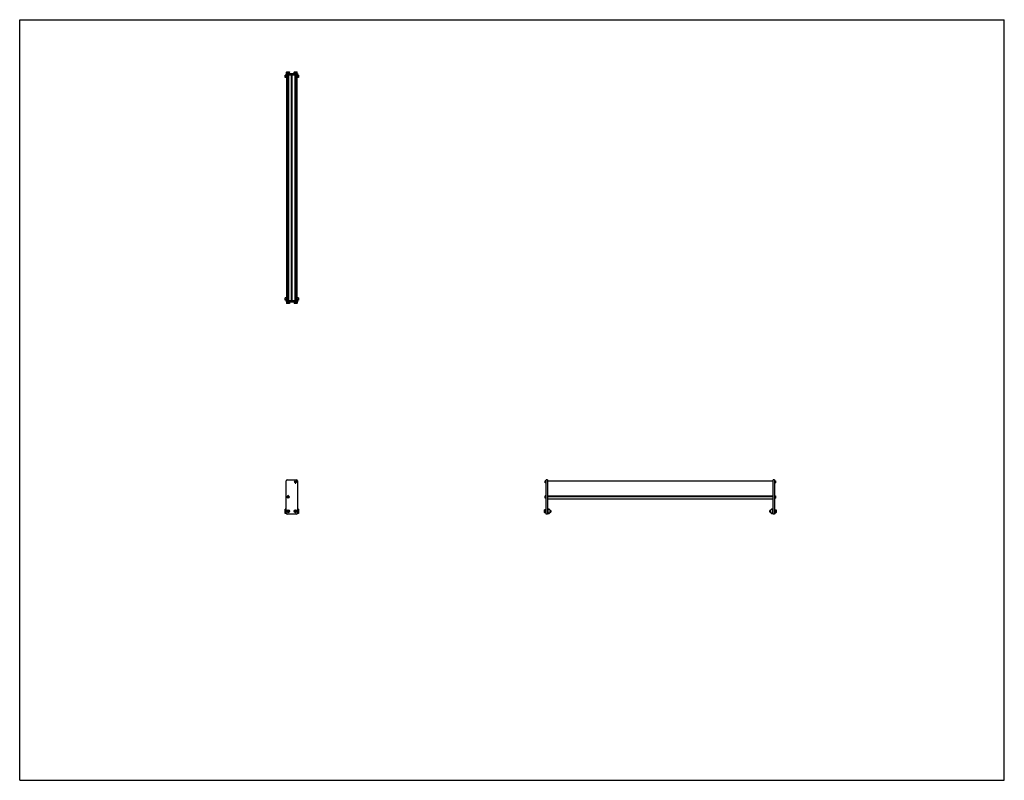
# Model space of a CAD drawing. Header units: inches. Extents: x 0 to 132, y 0 to 102.
import ezdxf

# ---------------------------------------------------------------- set-up
doc = ezdxf.new("R2010")
doc.units = ezdxf.units.IN
doc.header["$LTSCALE"] = 7.26
doc.header["$MEASUREMENT"] = 0
doc.layers.get('0').update_dxf_attribs({"linetype": 'CONTINUOUS'})
for name, color, linetype in [('200830M_BL1', 7, 'CONTINUOUS'), ('200830M_BL2', 7, 'CONTINUOUS'), ('350978_BL0', 7, 'CONTINUOUS'), ('350978_BL11', 7, 'CONTINUOUS'), ('350979_03023_BL12', 7, 'CONTINUOUS'), ('920416M_BL10', 7, 'CONTINUOUS'), ('920416M_BL4', 7, 'CONTINUOUS'), ('920416M_BL6', 7, 'CONTINUOUS'), ('920416M_BL8', 7, 'CONTINUOUS'), ('920616M_BL3', 7, 'CONTINUOUS'), ('920616M_BL5', 7, 'CONTINUOUS'), ('920616M_BL7', 7, 'CONTINUOUS'), ('920616M_BL9', 7, 'CONTINUOUS')]:
    doc.layers.add(name, color=color, linetype=linetype)

# ---------------------------------------------------------------- blocks, each defined once
blk = doc.blocks.new('350978_BL0', base_point=(53.25, 50.03))
at = {"layer": '350978_BL0', "color": 7, "linetype": 'CONTINUOUS'}
for p, q in [((35.73, 64.36), (37.23, 64.36)), ((35.73, 64.36), (35.73, 64.18)), ((35.73, 64.18), (37.23, 64.18)), ((37.23, 64.36), (37.23, 64.18)), ((35.73, 35.82), (35.73, 40.18)), ((35.86, 40.3), (37.11, 40.3)), ((37.23, 40.18), (37.23, 35.82)), ((70.59, 35.7), (70.59, 40.3)), ((70.77, 40.3), (70.59, 40.3)), ((70.77, 40.3), (70.77, 35.7)), ((37.11, 35.7), (35.86, 35.7)), ((70.77, 35.7), (70.59, 35.7))]:
    blk.add_line(p, q, dxfattribs=at)
for centre, radius, start, end in [((35.86, 40.18), 0.125, 90, 180), ((36.98, 39.93), 0.079, 182.238, 357.762), ((37.11, 40.18), 0.125, 0, 90), ((35.98, 38.1), 0.079, 2.238, 177.762), ((35.86, 35.82), 0.125, 180, 270), ((37.11, 35.82), 0.125, 270, 360)]:
    blk.add_arc(centre, radius, start, end, dxfattribs=at)
blk = doc.blocks.new('200830M_BL1', base_point=(68.3, 65.18))
at = {"layer": '200830M_BL1', "color": 7, "linetype": 'CONTINUOUS'}
for p, q in [((35.61, 94.25), (35.61, 94.57)), ((35.8, 94.57), (35.61, 94.57)), ((35.61, 94.48), (35.8, 94.48)), ((35.8, 94.47), (35.61, 94.47)), ((35.8, 94.25), (35.61, 94.25)), ((37.36, 94.57), (37.16, 94.57)), ((37.16, 94.48), (37.36, 94.48)), ((37.36, 94.47), (37.16, 94.47)), ((37.36, 94.25), (37.16, 94.25)), ((37.36, 94.57), (37.36, 94.25)), ((35.73, 35.8), (35.61, 35.8)), ((35.61, 35.8), (35.61, 35.8)), ((37.36, 35.8), (37.23, 35.8)), ((37.36, 35.8), (37.36, 35.8)), ((100.66, 36.21), (100.66, 35.95)), ((100.8, 36.35), (100.67, 36.22)), ((100.67, 35.93), (100.8, 35.8)), ((100.88, 36.36), (100.81, 36.36)), ((100.81, 35.8), (100.88, 35.8)), ((100.89, 36.26), (100.89, 36.35)), ((100.89, 35.81), (100.89, 35.9)), ((100.97, 36.26), (100.9, 36.26)), ((100.9, 36.26), (100.9, 36.26)), ((100.9, 35.9), (100.9, 35.89)), ((100.9, 35.89), (100.97, 35.89)), ((100.99, 35.91), (100.99, 36.24))]:
    blk.add_line(p, q, dxfattribs=at)
for centre, radius, start, end in [((100.68, 36.21), 0.02, 135, 180), ((100.68, 35.95), 0.02, 180, 225), ((100.81, 36.34), 0.02, 90, 135), ((100.81, 35.82), 0.02, 225, 270), ((100.88, 36.35), 0.01, 0, 90), ((100.88, 35.81), 0.01, 270, 360), ((100.89, 36.26), 0.0075, 180, 360), ((100.89, 35.9), 0.0075, 0, 180), ((100.97, 36.24), 0.02, 0, 90), ((100.97, 35.91), 0.02, 270, 360)]:
    blk.add_arc(centre, radius, start, end, dxfattribs=at)
blk = doc.blocks.new('200830M_BL2', base_point=(53.36, 50.25))
at = {"layer": '200830M_BL2', "color": 7, "linetype": 'CONTINUOUS'}
for p, q in [((35.8, 64.7), (35.61, 64.7)), ((35.61, 64.37), (35.61, 64.7)), ((37.36, 64.7), (37.16, 64.7)), ((37.36, 64.7), (37.36, 64.37)), ((35.8, 64.47), (35.61, 64.47)), ((35.61, 64.46), (35.8, 64.46)), ((35.8, 64.37), (35.61, 64.37)), ((37.36, 64.47), (37.16, 64.47)), ((37.16, 64.46), (37.36, 64.46)), ((37.36, 64.37), (37.16, 64.37)), ((35.73, 36.36), (35.61, 36.36)), ((35.61, 35.8), (35.61, 36.36)), ((35.73, 36.26), (35.61, 36.26)), ((35.73, 35.89), (35.61, 35.89)), ((35.73, 35.8), (35.61, 35.8)), ((37.36, 36.36), (37.23, 36.36)), ((37.36, 36.26), (37.23, 36.26)), ((37.36, 35.89), (37.23, 35.89)), ((37.36, 35.8), (37.23, 35.8)), ((37.36, 36.36), (37.36, 35.8)), ((70.79, 36.24), (70.79, 35.91)), ((70.88, 36.26), (70.81, 36.26)), ((70.81, 35.89), (70.88, 35.89)), ((70.88, 36.26), (70.88, 36.26)), ((70.88, 35.89), (70.88, 35.9)), ((70.89, 36.35), (70.89, 36.26)), ((70.89, 35.9), (70.89, 35.81)), ((70.97, 36.36), (70.9, 36.36)), ((70.9, 35.8), (70.97, 35.8)), ((71.11, 36.22), (70.98, 36.35)), ((70.98, 35.8), (71.11, 35.93)), ((71.11, 35.95), (71.11, 36.21))]:
    blk.add_line(p, q, dxfattribs=at)
for centre, radius, start, end in [((70.81, 36.24), 0.02, 90, 180), ((70.81, 35.91), 0.02, 180, 270), ((70.88, 36.26), 0.0075, 180, 360), ((70.88, 35.9), 0.0075, 0, 180), ((70.9, 36.35), 0.01, 90, 180), ((70.9, 35.81), 0.01, 180, 270), ((70.97, 36.34), 0.02, 45, 90), ((70.97, 35.82), 0.02, 270, 315), ((71.09, 36.21), 0.02, 0, 45), ((71.09, 35.95), 0.02, 315, 360)]:
    blk.add_arc(centre, radius, start, end, dxfattribs=at)
blk = doc.blocks.new('920616M_BL3', base_point=(35.98, 50.03))
at = {"layer": '920616M_BL3', "color": 7, "linetype": 'CONTINUOUS'}
for p, q in [((35.78, 64.18), (35.78, 63.97)), ((36.18, 63.97), (35.78, 63.97)), ((35.78, 63.97), (35.81, 63.94)), ((36.15, 63.94), (35.81, 63.94)), ((36.18, 63.97), (36.15, 63.94)), ((36.18, 64.18), (36.18, 63.97)), ((35.98, 36.19), (35.88, 36.13)), ((35.88, 36.13), (35.88, 36.02)), ((35.88, 36.02), (35.98, 35.96)), ((36.08, 36.13), (35.98, 36.19)), ((35.98, 35.96), (36.08, 36.02)), ((36.08, 36.02), (36.08, 36.13))]:
    blk.add_line(p, q, dxfattribs=at)
for radius in [0.197, 0.173]:
    blk.add_circle((35.98, 36.08), radius, dxfattribs=at)
blk = doc.blocks.new('920416M_BL4', base_point=(53.72, 52.35))
at = {"layer": '920416M_BL4', "color": 7, "linetype": 'CONTINUOUS'}
for p, q in [((36.94, 64.81), (37.02, 64.81)), ((36.94, 64.8), (37.02, 64.8)), ((36.84, 64.18), (36.84, 64.04)), ((37.12, 64.04), (36.84, 64.04)), ((36.84, 64.04), (36.86, 64.02)), ((37.1, 64.02), (36.86, 64.02)), ((37.12, 64.04), (37.1, 64.02)), ((37.12, 64.18), (37.12, 64.04)), ((36.98, 40.1), (36.92, 40.07)), ((36.92, 40.07), (36.92, 40)), ((36.92, 40), (36.98, 39.97)), ((37.04, 40.07), (36.98, 40.1)), ((36.98, 39.97), (37.04, 40)), ((37.04, 40), (37.04, 40.07)), ((70.45, 40.17), (70.44, 40.16)), ((70.44, 39.91), (70.44, 40.16)), ((70.45, 39.9), (70.44, 39.91)), ((70.45, 39.9), (70.45, 40.17)), ((70.59, 40.17), (70.45, 40.17)), ((70.59, 39.9), (70.45, 39.9))]:
    blk.add_line(p, q, dxfattribs=at)
for radius in [0.138, 0.122]:
    blk.add_circle((36.98, 40.04), radius, dxfattribs=at)
blk = doc.blocks.new('920616M_BL5', base_point=(54, 50.03))
at = {"layer": '920616M_BL5', "color": 7, "linetype": 'CONTINUOUS'}
for p, q in [((36.78, 64.18), (36.78, 63.97)), ((37.18, 63.97), (36.78, 63.97)), ((36.78, 63.97), (36.81, 63.94)), ((37.15, 63.94), (36.81, 63.94)), ((37.18, 63.97), (37.15, 63.94)), ((37.18, 64.18), (37.18, 63.97)), ((36.98, 36.19), (36.88, 36.13)), ((36.88, 36.13), (36.88, 36.02)), ((36.88, 36.02), (36.98, 35.96)), ((37.08, 36.13), (36.98, 36.19)), ((36.98, 35.96), (37.08, 36.02)), ((37.08, 36.02), (37.08, 36.13)), ((70.38, 36.27), (70.36, 36.25)), ((70.36, 35.9), (70.36, 36.25)), ((70.38, 35.88), (70.36, 35.9)), ((70.38, 35.88), (70.38, 36.27)), ((70.59, 36.27), (70.38, 36.27)), ((70.59, 35.88), (70.38, 35.88)), ((70.77, 36.2), (70.79, 36.2)), ((70.77, 35.96), (70.79, 35.96)), ((71.11, 36.2), (71.22, 36.2)), ((71.11, 35.96), (71.22, 35.96)), ((71.22, 36.2), (71.22, 35.96)), ((71.22, 36.2), (71.22, 36.19)), ((71.22, 36.19), (71.22, 35.96)), ((71.22, 35.96), (71.22, 35.96))]:
    blk.add_line(p, q, dxfattribs=at)
for radius in [0.197, 0.173]:
    blk.add_circle((36.98, 36.08), radius, dxfattribs=at)
blk = doc.blocks.new('920416M_BL6', base_point=(53.22, 51.01))
at = {"layer": '920416M_BL6', "color": 7, "linetype": 'CONTINUOUS'}
for p, q in [((35.84, 64.18), (35.84, 64.04)), ((36.12, 64.04), (35.84, 64.04)), ((35.84, 64.04), (35.86, 64.02)), ((36.1, 64.02), (35.86, 64.02)), ((36.12, 64.04), (36.1, 64.02)), ((36.12, 64.18), (36.12, 64.04)), ((35.98, 38.06), (35.92, 38.02)), ((35.92, 38.02), (35.92, 37.95)), ((35.92, 37.95), (35.98, 37.92)), ((36.04, 38.02), (35.98, 38.06)), ((35.98, 37.92), (36.04, 37.95)), ((36.04, 37.95), (36.04, 38.02)), ((70.45, 38.13), (70.44, 38.11)), ((70.44, 37.87), (70.44, 38.11)), ((70.45, 37.85), (70.44, 37.87)), ((70.45, 37.85), (70.45, 38.13)), ((70.59, 38.13), (70.45, 38.13)), ((70.59, 37.85), (70.45, 37.85))]:
    blk.add_line(p, q, dxfattribs=at)
for radius in [0.138, 0.122]:
    blk.add_circle((35.98, 37.99), radius, dxfattribs=at)
blk = doc.blocks.new('920616M_BL7', base_point=(35.98, 94.88))
at = {"layer": '920616M_BL7', "color": 7, "linetype": 'CONTINUOUS'}
for p, q in [((35.81, 95), (35.78, 94.98)), ((35.78, 94.77), (35.78, 94.98)), ((35.78, 94.98), (36.18, 94.98)), ((35.81, 95), (36.15, 95)), ((36.15, 95), (36.18, 94.98)), ((36.18, 94.77), (36.18, 94.98))]:
    blk.add_line(p, q, dxfattribs=at)
blk = doc.blocks.new('920416M_BL8', base_point=(68.59, 66.39))
at = {"layer": '920416M_BL8', "color": 7, "linetype": 'CONTINUOUS'}
for p, q in [((35.86, 94.92), (35.84, 94.91)), ((35.84, 94.77), (35.84, 94.91)), ((35.84, 94.91), (36.12, 94.91)), ((35.86, 94.92), (36.1, 94.92)), ((36.1, 94.92), (36.12, 94.91)), ((36.12, 94.77), (36.12, 94.91)), ((101.18, 38.13), (101.32, 38.13)), ((101.18, 37.85), (101.32, 37.85)), ((101.32, 38.13), (101.34, 38.11)), ((101.32, 38.13), (101.32, 37.85)), ((101.32, 37.85), (101.34, 37.87)), ((101.34, 38.11), (101.34, 37.87))]:
    blk.add_line(p, q, dxfattribs=at)
blk = doc.blocks.new('920616M_BL9', base_point=(69.1, 65.44))
at = {"layer": '920616M_BL9', "color": 7, "linetype": 'CONTINUOUS'}
for p, q in [((36.81, 95), (36.78, 94.98)), ((36.78, 94.77), (36.78, 94.98)), ((36.78, 94.98), (37.18, 94.98)), ((36.81, 95), (37.15, 95)), ((37.15, 95), (37.18, 94.98)), ((37.18, 94.77), (37.18, 94.98)), ((100.56, 36.2), (100.55, 36.19)), ((100.55, 35.96), (100.55, 36.19)), ((100.56, 35.96), (100.55, 35.96)), ((100.66, 36.2), (100.56, 36.2)), ((100.56, 35.96), (100.56, 36.2)), ((100.66, 35.96), (100.56, 35.96)), ((101, 36.2), (100.99, 36.2)), ((101, 35.96), (100.99, 35.96)), ((101.18, 36.27), (101.39, 36.27)), ((101.18, 35.88), (101.39, 35.88)), ((101.39, 36.27), (101.42, 36.25)), ((101.39, 36.27), (101.39, 35.88)), ((101.39, 35.88), (101.42, 35.9)), ((101.42, 36.25), (101.42, 35.9))]:
    blk.add_line(p, q, dxfattribs=at)
blk = doc.blocks.new('920416M_BL10', base_point=(69.09, 67.41))
at = {"layer": '920416M_BL10', "color": 7, "linetype": 'CONTINUOUS'}
for p, q in [((36.86, 94.92), (36.84, 94.91)), ((36.84, 94.77), (36.84, 94.91)), ((36.84, 94.91), (37.12, 94.91)), ((36.86, 94.92), (37.1, 94.92)), ((37.02, 94.14), (36.94, 94.14)), ((37.02, 94.14), (36.94, 94.14)), ((37.1, 94.92), (37.12, 94.91)), ((37.12, 94.77), (37.12, 94.91)), ((101.18, 40.17), (101.32, 40.17)), ((101.18, 39.9), (101.32, 39.9)), ((101.32, 40.17), (101.34, 40.16)), ((101.32, 40.17), (101.32, 39.9)), ((101.32, 39.9), (101.34, 39.91)), ((101.34, 40.16), (101.34, 39.91))]:
    blk.add_line(p, q, dxfattribs=at)
blk = doc.blocks.new('350978_BL11', base_point=(68.46, 65.23))
at = {"layer": '350978_BL11', "color": 7, "linetype": 'CONTINUOUS'}
for p, q in [((35.73, 94.77), (35.73, 94.59)), ((35.73, 94.77), (37.23, 94.77)), ((35.73, 94.59), (37.23, 94.59)), ((37.23, 94.77), (37.23, 94.59)), ((101.18, 40.3), (101, 40.3)), ((101, 35.7), (101, 40.3)), ((101.18, 40.3), (101.18, 35.7)), ((101.18, 35.7), (101, 35.7))]:
    blk.add_line(p, q, dxfattribs=at)
blk = doc.blocks.new('350979_03023_BL12', base_point=(68.4, 66.16))
at = {"layer": '350979_03023_BL12', "color": 7, "linetype": 'CONTINUOUS'}
for p, q in [((35.8, 64.36), (35.8, 94.59)), ((35.86, 64.36), (35.86, 94.59)), ((35.94, 94.59), (35.94, 64.36)), ((36.02, 94.59), (36.02, 64.36)), ((36.42, 64.36), (36.42, 94.59)), ((36.54, 64.36), (36.54, 94.59)), ((36.94, 64.36), (36.94, 94.59)), ((37.02, 64.36), (37.02, 94.59)), ((37.11, 64.36), (37.11, 94.59)), ((37.16, 94.59), (37.16, 64.36)), ((70.77, 40.17), (101, 40.17)), ((70.77, 38.14), (101, 38.14)), ((70.77, 38.06), (101, 38.06)), ((70.77, 37.73), (101, 37.73))]:
    blk.add_line(p, q, dxfattribs=at)
for centre, radius, start, end in [((36.98, 40.04), 0.183, 257.6796, 279.9563), ((37.02, 39.83), 0.031, 90.8342, 99.9563), ((35.92, 38.17), 0.031, 269.3982, 311.752), ((35.98, 38.1), 0.068, 8.6822, 131.752)]:
    blk.add_arc(centre, radius, start, end, dxfattribs=at)

msp = doc.modelspace()

# ---------------------------------------------------------------- linework, layer by layer
at = {"color": 7, "linetype": 'CONTINUOUS'}
for p, q in [((0, 0), (0, 102)), ((0, 102), (132, 102)), ((132, 0), (132, 102)), ((0, 0), (132, 0))]:
    msp.add_line(p, q, dxfattribs=at)

# ---------------------------------------------------------------- block references
at = {"layer": '200830M_BL1'}
msp.add_blockref('200830M_BL1', (68.3, 65.18), dxfattribs=at)
at = {"layer": '200830M_BL2'}
msp.add_blockref('200830M_BL2', (53.36, 50.25), dxfattribs=at)
at = {"layer": '350978_BL0'}
msp.add_blockref('350978_BL0', (53.25, 50.03), dxfattribs=at)
at = {"layer": '350978_BL11'}
msp.add_blockref('350978_BL11', (68.46, 65.23), dxfattribs=at)
at = {"layer": '350979_03023_BL12'}
msp.add_blockref('350979_03023_BL12', (68.4, 66.16), dxfattribs=at)
at = {"layer": '920416M_BL10'}
msp.add_blockref('920416M_BL10', (69.09, 67.41), dxfattribs=at)
at = {"layer": '920416M_BL4'}
msp.add_blockref('920416M_BL4', (53.72, 52.35), dxfattribs=at)
at = {"layer": '920416M_BL6'}
msp.add_blockref('920416M_BL6', (53.22, 51.01), dxfattribs=at)
at = {"layer": '920416M_BL8'}
msp.add_blockref('920416M_BL8', (68.59, 66.39), dxfattribs=at)
at = {"layer": '920616M_BL3'}
msp.add_blockref('920616M_BL3', (35.98, 50.03), dxfattribs=at)
at = {"layer": '920616M_BL5'}
msp.add_blockref('920616M_BL5', (54, 50.03), dxfattribs=at)
at = {"layer": '920616M_BL7'}
msp.add_blockref('920616M_BL7', (35.98, 94.88), dxfattribs=at)
at = {"layer": '920616M_BL9'}
msp.add_blockref('920616M_BL9', (69.1, 65.44), dxfattribs=at)

doc.saveas('drawing.dxf')
